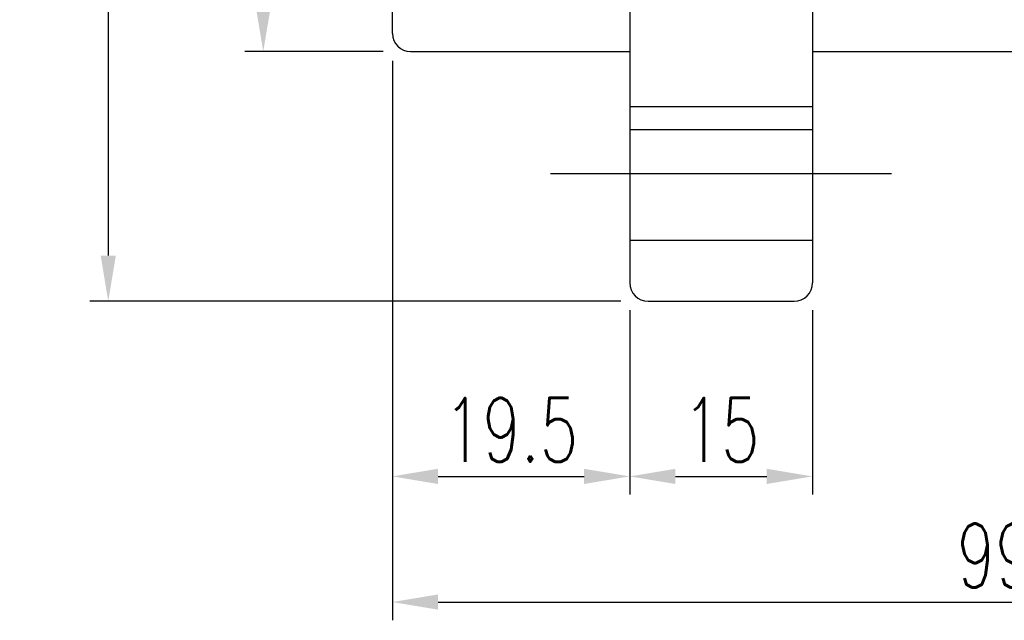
# Model space of a CAD drawing. Header units: millimetres. Extents: x -9 to 294, y 18 to 210.
# Tile 2 of 63: x 144 to 224, y 18 to 67. Entities that reach past the tile are written whole.
import ezdxf

# ---------------------------------------------------------------- set-up
doc = ezdxf.new("R2010")
doc.units = ezdxf.units.MM
doc.header["$LTSCALE"] = 0.2
doc.layers.get('DEFPOINTS').update_dxf_attribs({"linetype": 'CONTINUOUS'})
doc.layers.add('layer 1', color=7, linetype='CONTINUOUS')
doc.styles.add('DIM-7', font='SIMPLEX.shx', dxfattribs={"width": 0.7, "bigfont": 'chineset.shx'})
doc.dimstyles.new('CNS', dxfattribs={"dimtxt": 3.5, "dimasz": 2.5, "dimexe": 1, "dimexo": 1.5, "dimgap": 0.09, "dimtad": 0, "dimdsep": 46, "dimtxsty": 'DIM-7', "dimcen": 0.09, "dimclrd": 1, "dimclre": 1, "dimclrt": 4, "dimadec": 0, "dimazin": 0, "dimtfac": 1, "dimtix": 1, "dimtmove": 2, "dimatfit": 3, "dimfxl": 1, "dimtvp": 0.971429, "dimtolj": 1, "dimarcsym": 0})

# ---------------------------------------------------------------- blocks, each defined once
blk = doc.blocks.new('*D2')
at = {"layer": 'DEFPOINTS', "color": 0, "transparency": 16777216}
for p in [(174.187, 65.952), (193.687, 45.452), (193.687, 29.554)]:
    blk.add_point(p, dxfattribs=at)
at = {"layer": 'layer 1', "lineweight": -2, "transparency": 16777216}
for p, q in [((174.187, 63.702), (174.187, 28.054)), ((193.687, 43.202), (193.687, 28.054)), ((177.937, 29.554), (189.937, 29.554))]:
    blk.add_line(p, q, dxfattribs=at)
at = {"layer": 'layer 1', "transparency": 16777216}
for points in [[(177.937, 30.179), (177.937, 28.929), (174.187, 29.554)], [(189.937, 30.179), (189.937, 28.929), (193.687, 29.554)]]:
    blk.add_solid(points, dxfattribs=at)
at = {"layer": 'layer 1', "transparency": 16777216, "insert": (183.937, 33.379), "char_height": 5.25, "attachment_point": 5, "style": 'DIM-7'}
blk.add_mtext('\\A1;19.5', dxfattribs=at)
blk = doc.blocks.new('*D3')
at = {"layer": 'DEFPOINTS', "color": 0, "transparency": 16777216}
for p in [(193.687, 45.452), (208.687, 45.452), (208.687, 29.554)]:
    blk.add_point(p, dxfattribs=at)
at = {"layer": 'layer 1', "lineweight": -2, "transparency": 16777216}
for p, q in [((193.687, 43.202), (193.687, 28.054)), ((208.687, 43.202), (208.687, 28.054)), ((197.437, 29.554), (204.937, 29.554))]:
    blk.add_line(p, q, dxfattribs=at)
at = {"layer": 'layer 1', "transparency": 16777216}
for points in [[(197.437, 30.179), (197.437, 28.929), (193.687, 29.554)], [(204.937, 30.179), (204.937, 28.929), (208.687, 29.554)]]:
    blk.add_solid(points, dxfattribs=at)
at = {"layer": 'layer 1', "transparency": 16777216, "insert": (201.187, 33.379), "char_height": 5.25, "attachment_point": 5, "style": 'DIM-7'}
blk.add_mtext('\\A1;15', dxfattribs=at)
blk = doc.blocks.new('*D4')
at = {"layer": 'DEFPOINTS', "color": 0, "transparency": 16777216}
for p in [(174.187, 65.952), (273.187, 65.952), (273.187, 19.229)]:
    blk.add_point(p, dxfattribs=at)
at = {"layer": 'layer 1', "lineweight": -2, "transparency": 16777216}
for p, q in [((174.187, 63.702), (174.187, 17.729)), ((273.187, 63.702), (273.187, 17.729)), ((177.937, 19.229), (269.437, 19.229))]:
    blk.add_line(p, q, dxfattribs=at)
at = {"layer": 'layer 1', "transparency": 16777216}
for points in [[(177.937, 19.854), (177.937, 18.604), (174.187, 19.229)], [(269.437, 19.854), (269.437, 18.604), (273.187, 19.229)]]:
    blk.add_solid(points, dxfattribs=at)
at = {"layer": 'layer 1', "transparency": 16777216, "insert": (223.687, 23.054), "char_height": 5.25, "attachment_point": 5, "style": 'DIM-7'}
blk.add_mtext('\\A1;99', dxfattribs=at)
blk = doc.blocks.new('*D6')
at = {"layer": 'DEFPOINTS', "color": 0, "transparency": 16777216}
for p in [(163.586, 137.452), (175.687, 137.452), (175.687, 64.452)]:
    blk.add_point(p, dxfattribs=at)
at = {"layer": 'layer 1', "lineweight": -2, "transparency": 16777216}
for p, q in [((173.437, 137.452), (162.086, 137.452)), ((163.586, 68.202), (163.586, 133.702)), ((173.437, 64.452), (162.086, 64.452))]:
    blk.add_line(p, q, dxfattribs=at)
at = {"layer": 'layer 1', "transparency": 16777216}
for points in [[(162.961, 133.702), (164.211, 133.702), (163.586, 137.452)], [(162.961, 68.202), (164.211, 68.202), (163.586, 64.452)]]:
    blk.add_solid(points, dxfattribs=at)
at = {"layer": 'layer 1', "transparency": 16777216, "insert": (159.761, 100.952), "char_height": 5.25, "attachment_point": 5, "rotation": 90, "style": 'DIM-7'}
blk.add_mtext('\\A1;%%C73', dxfattribs=at)
blk = doc.blocks.new('*D7')
at = {"layer": 'DEFPOINTS', "color": 0, "transparency": 16777216}
for p in [(195.187, 157.952), (150.856, 43.952), (195.187, 43.952)]:
    blk.add_point(p, dxfattribs=at)
at = {"layer": 'layer 1', "lineweight": -2, "transparency": 16777216}
for p, q in [((192.937, 157.952), (149.356, 157.952)), ((150.856, 154.202), (150.856, 47.702)), ((192.937, 43.952), (149.356, 43.952))]:
    blk.add_line(p, q, dxfattribs=at)
at = {"layer": 'layer 1', "transparency": 16777216}
for points in [[(150.231, 154.202), (151.481, 154.202), (150.856, 157.952)], [(150.231, 47.702), (151.481, 47.702), (150.856, 43.952)]]:
    blk.add_solid(points, dxfattribs=at)
at = {"layer": 'layer 1', "transparency": 16777216, "insert": (147.031, 100.952), "char_height": 5.25, "attachment_point": 5, "rotation": 90, "style": 'DIM-7'}
blk.add_mtext('\\A1;%%C114', dxfattribs=at)

msp = doc.modelspace()

# ---------------------------------------------------------------- linework, layer by layer
at = {"layer": 'layer 1'}
for p, q in [((193.687, 156.452), (193.687, 45.452)), ((208.687, 156.452), (208.687, 45.452)), ((174.187, 65.952), (174.187, 135.952)), ((175.687, 64.452), (193.687, 64.452)), ((208.687, 64.452), (271.687, 64.452)), ((193.687, 59.952), (208.687, 59.952)), ((208.687, 58.025), (193.687, 58.025)), ((187.187, 54.452), (215.187, 54.452)), ((193.687, 48.952), (208.687, 48.952)), ((195.187, 43.952), (207.187, 43.952))]:
    msp.add_line(p, q, dxfattribs=at)
for centre, start, end in [((175.687, 65.952), 180, 270), ((195.187, 45.452), 180, 270), ((207.187, 45.452), 270, 0)]:
    msp.add_arc(centre, 1.5, start, end, dxfattribs=at)

# ---------------------------------------------------------------- dimensions: what is measured, and where the dimension line sits
for base, p1, p2, picture, middle in [((150.856, 43.952), (195.187, 157.952), (195.187, 43.952), '*D7', (147.031, 100.952)), ((163.586, 137.452), (175.687, 64.452), (175.687, 137.452), '*D6', (159.761, 100.952))]:
    dim = msp.add_linear_dim(base=base, p1=p1, p2=p2, angle=90, text='%%C<>', dimstyle='CNS', override={"dimscale": 1.5, "dimgap": 0.8, "dimtad": 1, "dimclrd": 256, "dimclre": 256, "dimclrt": 256, "dimadec": 2, "dimazin": 2, "dimtm": 1e-09, "dimtfac": 0.6, "dimtmove": 1}, dxfattribs=at)
    dim.commit()
    dim.dimension.update_dxf_attribs({"geometry": picture, "text_midpoint": middle})
for base, p1, p2, picture, middle in [((193.687, 29.554), (174.187, 65.952), (193.687, 45.452), '*D2', (183.937, 33.379)), ((273.187, 19.229), (174.187, 65.952), (273.187, 65.952), '*D4', (223.687, 23.054)), ((208.687, 29.554), (193.687, 45.452), (208.687, 45.452), '*D3', (201.187, 33.379))]:
    dim = msp.add_linear_dim(base=base, p1=p1, p2=p2, dimstyle='CNS', override={"dimscale": 1.5, "dimgap": 0.8, "dimtad": 1, "dimclrd": 256, "dimclre": 256, "dimclrt": 256, "dimadec": 2, "dimazin": 2, "dimtm": 1e-09, "dimtfac": 0.6, "dimtmove": 1}, dxfattribs=at)
    dim.commit()
    dim.dimension.update_dxf_attribs({"geometry": picture, "text_midpoint": middle})

doc.saveas('drawing.dxf')
